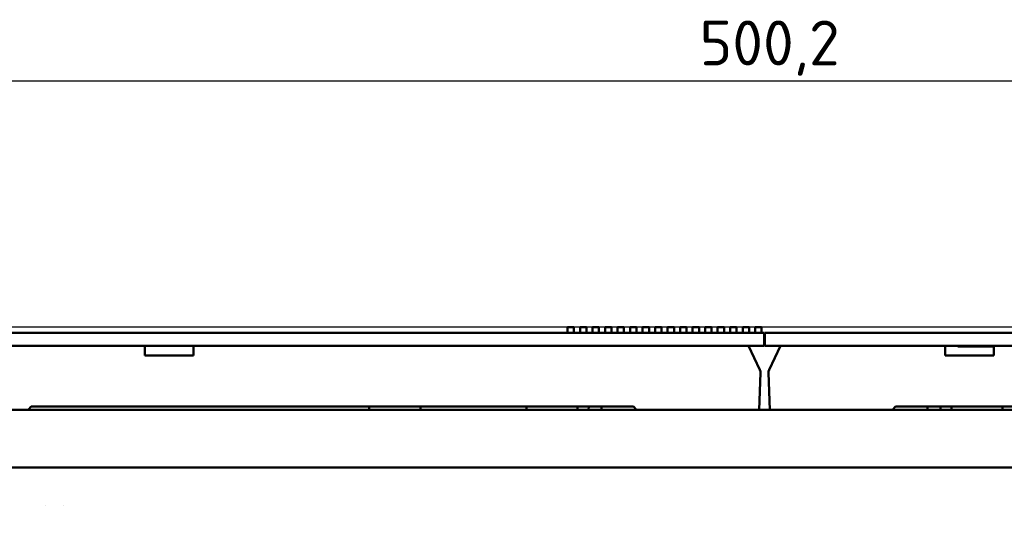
# Model space of a CAD drawing. Header units: millimetres. Extents: x 0 to 4878, y -120 to 1682.
# Tile 20 of 256: x 414 to 567, y 630 to 708. Entities that reach past the tile are written whole.
import ezdxf

# ---------------------------------------------------------------- set-up
doc = ezdxf.new("R2010")
doc.units = ezdxf.units.MM
doc.header["$LTSCALE"] = 2
doc.layers.add('Bemaßung (ISO)', color=7, linetype='Continuous', lineweight=25)
doc.layers.add('Sichtbar (ISO)', color=7, linetype='Continuous', lineweight=50)
doc.styles.add('Notiztext (DIN)', font='isocpeur.ttf')
doc.dimstyles.new('Standard (DIN)', dxfattribs={"dimscale": 2, "dimtxt": 3.5, "dimasz": 2.5, "dimexe": 2, "dimexo": 0.5, "dimgap": 0.5, "dimtad": 1, "dimrnd": 1e-08, "dimtxsty": 'Notiztext (DIN)', "dimcen": 0.09, "dimdle": 10, "dimclrd": 256, "dimclre": 256, "dimclrt": 256, "dimadec": 0, "dimazin": 0, "dimtfac": 1, "dimtmove": 0, "dimatfit": 3, "dimfxl": 1, "dimtolj": 1, "dimtzin": 0, "dimlwd": -1, "dimlwe": -1, "dimarcsym": 0})

# ---------------------------------------------------------------- blocks, each defined once
blk = doc.blocks.new('*D17')
at = {"layer": 'Bemaßung (ISO)', "transparency": 16777216}
for p, q in [((280.16, 659.92), (280.16, 702.29)), ((780.36, 657.42), (780.36, 702.29)), ((285.16, 698.29), (775.36, 698.29))]:
    blk.add_line(p, q, dxfattribs=at)
for points in [[(285.16, 699.13), (285.16, 697.46), (280.16, 698.29)], [(775.36, 699.13), (775.36, 697.46), (780.36, 698.29)]]:
    blk.add_solid(points, dxfattribs=at)
at = {"layer": 'Defpoints', "color": 0, "transparency": 16777216}
for p in [(780.36, 698.29), (280.16, 658.92), (780.36, 656.42)]:
    blk.add_point(p, dxfattribs=at)
at = {"layer": 'Bemaßung (ISO)', "transparency": 16777216, "insert": (519.93, 707.69), "char_height": 7, "attachment_point": 1, "style": 'Notiztext (DIN)'}
blk.add_mtext('\\A1;500,2', dxfattribs=at)
blk = doc.blocks.new('*D22')
at = {"layer": 'Bemaßung (ISO)', "transparency": 16777216}
for p, q in [((748.26, 659.82), (213.48, 659.82)), ((217.48, 654.82), (217.48, 540.29)), ((619.59, 535.29), (213.48, 535.29))]:
    blk.add_line(p, q, dxfattribs=at)
for points in [[(216.64, 654.82), (218.31, 654.82), (217.48, 659.82)], [(216.64, 540.29), (218.31, 540.29), (217.48, 535.29)]]:
    blk.add_solid(points, dxfattribs=at)
at = {"layer": 'Defpoints', "color": 0, "transparency": 16777216}
for p in [(749.26, 659.82), (217.48, 535.29), (620.59, 535.29)]:
    blk.add_point(p, dxfattribs=at)
at = {"layer": 'Bemaßung (ISO)', "transparency": 16777216, "insert": (208.08, 585.11), "char_height": 7, "attachment_point": 1, "rotation": 90, "style": 'Notiztext (DIN)'}
blk.add_mtext('\\A1;124,53', dxfattribs=at)
blk = doc.blocks.new('*D23')
at = {"layer": 'Bemaßung (ISO)', "transparency": 16777216}
for p, q in [((748.26, 659.82), (241.48, 659.82)), ((245.48, 654.82), (245.48, 592.42)), ((281.58, 587.42), (241.48, 587.42))]:
    blk.add_line(p, q, dxfattribs=at)
for points in [[(244.64, 654.82), (246.31, 654.82), (245.48, 659.82)], [(244.64, 592.42), (246.31, 592.42), (245.48, 587.42)]]:
    blk.add_solid(points, dxfattribs=at)
at = {"layer": 'Defpoints', "color": 0, "transparency": 16777216}
for p in [(749.26, 659.82), (245.48, 587.42), (282.58, 587.42)]:
    blk.add_point(p, dxfattribs=at)
at = {"layer": 'Bemaßung (ISO)', "transparency": 16777216, "insert": (236.08, 615.38), "char_height": 7, "attachment_point": 1, "rotation": 90, "style": 'Notiztext (DIN)'}
blk.add_mtext('\\A1;72,4', dxfattribs=at)
blk = doc.blocks.new('*D34')
at = {"layer": 'Bemaßung (ISO)', "transparency": 16777216}
for p, q in [((748.26, 659.82), (227.48, 659.82)), ((231.48, 577.62), (231.48, 654.82)), ((289.06, 572.62), (227.48, 572.62))]:
    blk.add_line(p, q, dxfattribs=at)
for points in [[(230.64, 654.82), (232.31, 654.82), (231.48, 659.82)], [(230.64, 577.62), (232.31, 577.62), (231.48, 572.62)]]:
    blk.add_solid(points, dxfattribs=at)
at = {"layer": 'Defpoints', "color": 0, "transparency": 16777216}
for p in [(231.48, 659.82), (749.26, 659.82), (290.06, 572.62)]:
    blk.add_point(p, dxfattribs=at)
at = {"layer": 'Bemaßung (ISO)', "transparency": 16777216, "insert": (222.08, 608.33), "char_height": 7, "attachment_point": 1, "rotation": 90, "style": 'Notiztext (DIN)'}
blk.add_mtext('\\A1;87,2', dxfattribs=at)

msp = doc.modelspace()

# ---------------------------------------------------------------- linework, layer by layer
at = {"layer": 'Sichtbar (ISO)'}
for p, q in [((499.3078, 659.8207), (499.3078, 658.9207)), ((500.3078, 659.8207), (499.3078, 659.8207)), ((500.3078, 659.8207), (500.3078, 658.9207)), ((501.2608, 659.8207), (501.2608, 658.9207)), ((502.2608, 659.8207), (501.2608, 659.8207)), ((502.2608, 659.8207), (502.2608, 658.9207)), ((503.2138, 659.8207), (503.2138, 658.9207)), ((504.2138, 659.8207), (503.2138, 659.8207)), ((504.2138, 659.8207), (504.2138, 658.9207)), ((505.1668, 659.8207), (505.1668, 658.9207)), ((506.1668, 659.8207), (505.1668, 659.8207)), ((506.1668, 659.8207), (506.1668, 658.9207)), ((507.1198, 659.8207), (507.1198, 658.9207)), ((508.1198, 659.8207), (507.1198, 659.8207)), ((508.1198, 659.8207), (508.1198, 658.9207)), ((509.0728, 659.8207), (509.0728, 658.9207)), ((510.0728, 659.8207), (509.0728, 659.8207)), ((510.0728, 659.8207), (510.0728, 658.9207)), ((511.0258, 659.8207), (511.0258, 658.9207)), ((512.0258, 659.8207), (511.0258, 659.8207)), ((512.0258, 659.8207), (512.0258, 658.9207)), ((512.9788, 659.8207), (512.9788, 658.9207)), ((513.9788, 659.8207), (512.9788, 659.8207)), ((513.9788, 659.8207), (513.9788, 658.9207)), ((514.9318, 659.8207), (514.9318, 658.9207)), ((515.9318, 659.8207), (514.9318, 659.8207)), ((515.9318, 659.8207), (515.9318, 658.9207)), ((516.8848, 659.8207), (516.8848, 658.9207)), ((517.8848, 659.8207), (516.8848, 659.8207)), ((517.8848, 659.8207), (517.8848, 658.9207)), ((518.8378, 659.8207), (518.8378, 658.9207)), ((519.8378, 659.8207), (518.8378, 659.8207)), ((519.8378, 659.8207), (519.8378, 658.9207)), ((520.7908, 659.8207), (520.7908, 658.9207)), ((521.7908, 659.8207), (520.7908, 659.8207)), ((521.7908, 659.8207), (521.7908, 658.9207)), ((522.7438, 659.8207), (522.7438, 658.9207)), ((523.7438, 659.8207), (522.7438, 659.8207)), ((523.7438, 659.8207), (523.7438, 658.9207)), ((524.6968, 659.8207), (524.6968, 658.9207)), ((525.6968, 659.8207), (524.6968, 659.8207)), ((525.6968, 659.8207), (525.6968, 658.9207)), ((526.6498, 659.8207), (526.6498, 658.9207)), ((527.6498, 659.8207), (526.6498, 659.8207)), ((527.6498, 659.8207), (527.6498, 658.9207)), ((528.6028, 659.8207), (528.6028, 658.9207)), ((529.6028, 659.8207), (528.6028, 659.8207)), ((529.6028, 659.8207), (529.6028, 658.9207)), ((530.0078, 658.9207), (280.1578, 658.9207)), ((530.0078, 658.9207), (530.0078, 656.9207)), ((779.058, 658.9207), (530.1078, 658.9207)), ((530.1078, 658.9207), (530.1078, 656.9207)), ((530.0078, 656.9207), (280.1578, 656.9207)), ((433.3028, 655.4207), (433.3028, 656.9207)), ((440.9028, 656.9207), (440.9028, 655.4207)), ((529.342, 653.1405), (527.5828, 656.9207)), ((779.058, 656.9207), (530.1078, 656.9207)), ((532.5328, 656.9207), (530.7735, 653.1405)), ((558.2528, 655.4207), (558.2528, 656.9207)), ((560.2373, 656.9207), (560.2373, 656.8207)), ((565.8528, 656.8207), (560.2373, 656.8207)), ((565.8528, 656.9207), (565.8528, 655.4207)), ((433.3028, 655.4207), (440.9028, 655.4207)), ((558.2528, 655.4207), (565.8528, 655.4207)), ((529.2336, 646.9207), (529.4348, 652.6836)), ((530.6807, 652.6836), (530.882, 646.9207)), ((415.5828, 647.4207), (415.0829, 646.9208)), ((509.5828, 647.4207), (415.5828, 647.4207)), ((468.3328, 647.4207), (468.3328, 646.9208)), ((476.3328, 647.4207), (476.3328, 646.9208)), ((492.8783, 647.4207), (492.8783, 646.9208)), ((500.8783, 647.4207), (500.8783, 646.9207)), ((502.5804, 646.9207), (502.6066, 647.4207)), ((504.5928, 647.4207), (504.5928, 646.9207)), ((510.0827, 646.9207), (509.5828, 647.4207)), ((550.5328, 647.4207), (550.0328, 646.9207)), ((644.5328, 647.4207), (550.5328, 647.4207)), ((555.5228, 647.4207), (555.5228, 646.9207)), ((557.509, 647.4207), (557.5352, 646.9207)), ((559.2373, 647.4207), (559.2373, 646.9207)), ((567.2373, 647.4207), (567.2373, 646.9207)), ((752.0578, 646.9205), (280.4978, 646.921)), ((531.8814, 646.9207), (550.0328, 646.9207)), ((537.7328, 646.9207), (537.7328, 646.9207)), ((541.9227, 646.9207), (541.9227, 646.9207)), ((541.9447, 646.9207), (541.9447, 646.9207)), ((543.0328, 646.9207), (543.0328, 646.9207)), ((555.5228, 646.9207), (550.0328, 646.9207)), ((567.2373, 646.9207), (559.2373, 646.9207)), ((412.5578, 637.9205), (647.5578, 637.9205)), ((417.7663, 631.9201), (417.7663, 631.9201)), ((420.5563, 631.9201), (420.5563, 631.9201))]:
    msp.add_line(p, q, dxfattribs=at)
for centre, start, end in [((528.4354, 652.7185), 358, 24.956515), ((531.6801, 652.7185), 155.043485, 182)]:
    msp.add_arc(centre, 1, start, end, dxfattribs=at)

# ---------------------------------------------------------------- dimensions: what is measured, and where the dimension line sits
at = {"layer": 'Bemaßung (ISO)'}
for base, p1, p2, angle, picture, middle in [((780.358, 698.2934), (280.1578, 658.9207), (780.358, 656.4155), 180, '*D17', (530.2579, 698.2934)), ((217.478, 535.2864), (749.2578, 659.8207), (620.5934, 535.2864), 90, '*D22', (217.478, 597.5336)), ((231.478, 659.8207), (290.0578, 572.6205), (749.2578, 659.8207), 90, '*D34', (231.478, 616.2006)), ((245.478, 587.4205), (749.2578, 659.8207), (282.5756, 587.4205), 90, '*D23', (245.478, 623.6006))]:
    dim = msp.add_linear_dim(base=base, p1=p1, p2=p2, angle=angle, dimstyle='Standard (DIN)', override={"dimgap": 0.5, "dimdec": 2, "dimtol": 0, "dimlim": 0, "dimtp": 0, "dimtm": 0, "dimtdec": 2, "dimtofl": 0, "dimatfit": 1}, dxfattribs=at)
    dim.commit()
    dim.dimension.update_dxf_attribs({"geometry": picture, "text_midpoint": middle, "dimtype": 160})

doc.saveas('drawing.dxf')
